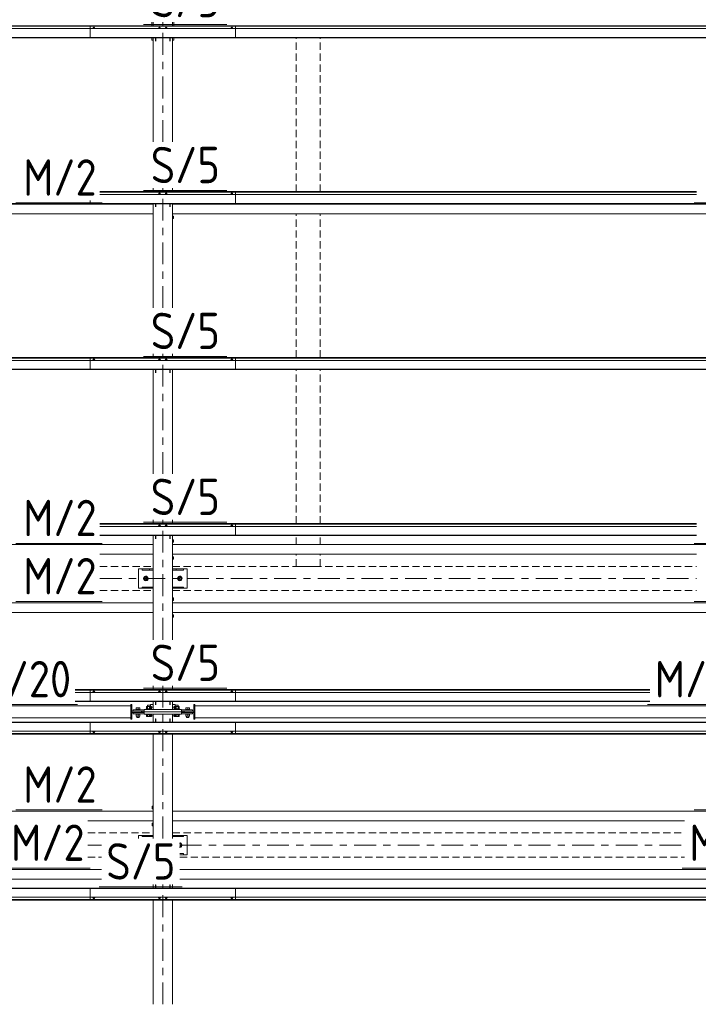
# Model space of a CAD drawing. Header units: millimetres. Extents: x -76 to 1111, y -178 to 661.
# Tile 44 of 91: x 244 to 300, y 371 to 452. Entities that reach past the tile are written whole.
import ezdxf

# ---------------------------------------------------------------- set-up
doc = ezdxf.new("R2010")
doc.units = ezdxf.units.MM
doc.header["$LTSCALE"] = 0.6
for name, pattern in [('VERDECKT2', [1.5, 1, -0.5]), ('XKITLINE00', [0]), ('XKITLINE03', [6, 3, -1, 1, -1])]:
    doc.linetypes.add(name, pattern=pattern)
for name, color, linetype, lineweight in [('Bolt', 7, 'Continuous', 0), ('Part', 2, 'Continuous', 0), ('PartMark', 3, 'Continuous', 0), ('S-GRID', 1, 'Continuous', 0)]:
    doc.layers.add(name, color=color, linetype=linetype, lineweight=lineweight)
doc.styles.add('ISOCPEUR', font='ISOCPEUR.TTF')

msp = doc.modelspace()

# ---------------------------------------------------------------- linework, layer by layer
at = {"layer": 'Bolt', "color": 3, "linetype": 'XKITLINE00', "lineweight": 0}
for p, q in [((249.708, 451.438), (249.654, 451.418)), ((249.654, 451.418), (249.654, 451.4)), ((249.711, 451.503), (249.703, 451.497)), ((249.703, 451.497), (249.703, 451.436)), ((249.818, 451.438), (249.708, 451.438)), ((249.708, 451.438), (249.708, 451.4)), ((249.733, 451.507), (249.711, 451.503)), ((249.763, 451.509), (249.733, 451.507)), ((249.793, 451.507), (249.763, 451.509)), ((249.815, 451.503), (249.793, 451.507)), ((249.823, 451.497), (249.815, 451.503)), ((249.873, 451.418), (249.818, 451.438)), ((249.818, 451.438), (249.818, 451.4)), ((249.823, 451.436), (249.823, 451.497)), ((249.873, 451.4), (249.873, 451.418)), ((255.133, 451.438), (255.079, 451.418)), ((255.079, 451.418), (255.079, 451.4)), ((255.136, 451.503), (255.128, 451.497)), ((255.128, 451.436), (255.128, 451.497)), ((255.243, 451.438), (255.133, 451.438)), ((255.133, 451.438), (255.133, 451.4)), ((255.158, 451.507), (255.136, 451.503)), ((255.188, 451.509), (255.158, 451.507)), ((255.218, 451.507), (255.188, 451.509)), ((255.24, 451.503), (255.218, 451.507)), ((255.248, 451.497), (255.24, 451.503)), ((255.298, 451.418), (255.243, 451.438)), ((255.243, 451.438), (255.243, 451.4)), ((255.248, 451.436), (255.248, 451.497)), ((255.298, 451.4), (255.298, 451.418)), ((255.683, 451.438), (255.629, 451.418)), ((255.629, 451.418), (255.629, 451.4)), ((255.686, 451.503), (255.678, 451.497)), ((255.678, 451.436), (255.678, 451.497)), ((255.793, 451.438), (255.683, 451.438)), ((255.683, 451.438), (255.683, 451.4)), ((255.708, 451.507), (255.686, 451.503)), ((255.738, 451.509), (255.708, 451.507)), ((255.768, 451.507), (255.738, 451.509)), ((255.79, 451.503), (255.768, 451.507)), ((255.798, 451.497), (255.79, 451.503)), ((255.848, 451.418), (255.793, 451.438)), ((255.793, 451.438), (255.793, 451.4)), ((255.798, 451.436), (255.798, 451.497)), ((255.848, 451.4), (255.848, 451.418)), ((261.108, 451.438), (261.054, 451.418)), ((261.054, 451.418), (261.054, 451.4)), ((261.111, 451.503), (261.103, 451.497)), ((261.103, 451.497), (261.103, 451.436)), ((261.218, 451.438), (261.108, 451.438)), ((261.108, 451.438), (261.108, 451.4)), ((261.133, 451.507), (261.111, 451.503)), ((261.163, 451.509), (261.133, 451.507)), ((261.193, 451.507), (261.163, 451.509)), ((261.215, 451.503), (261.193, 451.507)), ((261.223, 451.497), (261.215, 451.503)), ((261.273, 451.418), (261.218, 451.438)), ((261.218, 451.438), (261.218, 451.4)), ((261.223, 451.436), (261.223, 451.497)), ((261.273, 451.4), (261.273, 451.418)), ((255.133, 437.744), (255.079, 437.724)), ((255.079, 437.724), (255.079, 437.706)), ((255.136, 437.809), (255.128, 437.803)), ((255.128, 437.742), (255.128, 437.803)), ((255.243, 437.744), (255.133, 437.744)), ((255.133, 437.744), (255.133, 437.706)), ((255.158, 437.813), (255.136, 437.809)), ((255.188, 437.815), (255.158, 437.813)), ((255.218, 437.813), (255.188, 437.815)), ((255.24, 437.809), (255.218, 437.813)), ((255.248, 437.803), (255.24, 437.809)), ((255.298, 437.724), (255.243, 437.744)), ((255.243, 437.744), (255.243, 437.706)), ((255.248, 437.742), (255.248, 437.803)), ((255.298, 437.706), (255.298, 437.724)), ((255.683, 437.744), (255.629, 437.724)), ((255.629, 437.724), (255.629, 437.706)), ((255.686, 437.809), (255.678, 437.803)), ((255.678, 437.742), (255.678, 437.803)), ((255.793, 437.744), (255.683, 437.744)), ((255.683, 437.744), (255.683, 437.706)), ((255.708, 437.813), (255.686, 437.809)), ((255.738, 437.815), (255.708, 437.813)), ((255.768, 437.813), (255.738, 437.815)), ((255.79, 437.809), (255.768, 437.813)), ((255.798, 437.803), (255.79, 437.809)), ((255.848, 437.724), (255.793, 437.744)), ((255.793, 437.744), (255.793, 437.706)), ((255.798, 437.742), (255.798, 437.803)), ((255.848, 437.706), (255.848, 437.724)), ((261.108, 437.744), (261.054, 437.724)), ((261.054, 437.724), (261.054, 437.706)), ((261.111, 437.809), (261.103, 437.803)), ((261.103, 437.803), (261.103, 437.742)), ((261.218, 437.744), (261.108, 437.744)), ((261.108, 437.744), (261.108, 437.706)), ((261.133, 437.813), (261.111, 437.809)), ((261.163, 437.815), (261.133, 437.813)), ((261.193, 437.813), (261.163, 437.815)), ((261.215, 437.809), (261.193, 437.813)), ((261.223, 437.803), (261.215, 437.809)), ((261.273, 437.724), (261.218, 437.744)), ((261.218, 437.744), (261.218, 437.706)), ((261.223, 437.742), (261.223, 437.803)), ((261.273, 437.706), (261.273, 437.724)), ((256.333, 435.918), (256.263, 435.918)), ((256.263, 435.718), (256.333, 435.718)), ((256.333, 435.718), (256.333, 435.918)), ((249.708, 424.05), (249.654, 424.03)), ((249.654, 424.03), (249.654, 424.012)), ((249.711, 424.115), (249.703, 424.108)), ((249.703, 424.108), (249.703, 424.048)), ((249.818, 424.05), (249.708, 424.05)), ((249.708, 424.05), (249.708, 424.012)), ((249.733, 424.119), (249.711, 424.115)), ((249.763, 424.121), (249.733, 424.119)), ((249.793, 424.119), (249.763, 424.121)), ((249.815, 424.115), (249.793, 424.119)), ((249.823, 424.108), (249.815, 424.115)), ((249.873, 424.03), (249.818, 424.05)), ((249.818, 424.05), (249.818, 424.012)), ((249.823, 424.048), (249.823, 424.108)), ((249.873, 424.012), (249.873, 424.03)), ((255.133, 424.05), (255.079, 424.03)), ((255.079, 424.03), (255.079, 424.012)), ((255.136, 424.115), (255.128, 424.108)), ((255.128, 424.048), (255.128, 424.108)), ((255.243, 424.05), (255.133, 424.05)), ((255.133, 424.05), (255.133, 424.012)), ((255.158, 424.119), (255.136, 424.115)), ((255.188, 424.121), (255.158, 424.119)), ((255.218, 424.119), (255.188, 424.121)), ((255.24, 424.115), (255.218, 424.119)), ((255.248, 424.108), (255.24, 424.115)), ((255.298, 424.03), (255.243, 424.05)), ((255.243, 424.05), (255.243, 424.012)), ((255.248, 424.048), (255.248, 424.108)), ((255.298, 424.012), (255.298, 424.03)), ((255.683, 424.05), (255.629, 424.03)), ((255.629, 424.03), (255.629, 424.012)), ((255.686, 424.115), (255.678, 424.108)), ((255.678, 424.048), (255.678, 424.108)), ((255.793, 424.05), (255.683, 424.05)), ((255.683, 424.05), (255.683, 424.012)), ((255.708, 424.119), (255.686, 424.115)), ((255.738, 424.121), (255.708, 424.119)), ((255.768, 424.119), (255.738, 424.121)), ((255.79, 424.115), (255.768, 424.119)), ((255.798, 424.108), (255.79, 424.115)), ((255.848, 424.03), (255.793, 424.05)), ((255.793, 424.05), (255.793, 424.012)), ((255.798, 424.048), (255.798, 424.108)), ((255.848, 424.012), (255.848, 424.03)), ((261.108, 424.05), (261.054, 424.03)), ((261.054, 424.03), (261.054, 424.012)), ((261.111, 424.115), (261.103, 424.108)), ((261.103, 424.108), (261.103, 424.048)), ((261.218, 424.05), (261.108, 424.05)), ((261.108, 424.05), (261.108, 424.012)), ((261.133, 424.119), (261.111, 424.115)), ((261.163, 424.121), (261.133, 424.119)), ((261.193, 424.119), (261.163, 424.121)), ((261.215, 424.115), (261.193, 424.119)), ((261.223, 424.108), (261.215, 424.115)), ((261.273, 424.03), (261.218, 424.05)), ((261.218, 424.05), (261.218, 424.012)), ((261.223, 424.048), (261.223, 424.108)), ((261.273, 424.012), (261.273, 424.03)), ((255.136, 410.421), (255.128, 410.414)), ((255.128, 410.354), (255.128, 410.414)), ((255.158, 410.425), (255.136, 410.421)), ((255.188, 410.427), (255.158, 410.425)), ((255.218, 410.425), (255.188, 410.427)), ((255.24, 410.421), (255.218, 410.425)), ((255.248, 410.414), (255.24, 410.421)), ((255.248, 410.354), (255.248, 410.414)), ((255.686, 410.421), (255.678, 410.414)), ((255.678, 410.354), (255.678, 410.414)), ((255.708, 410.425), (255.686, 410.421)), ((255.738, 410.427), (255.708, 410.425)), ((255.768, 410.425), (255.738, 410.427)), ((255.79, 410.421), (255.768, 410.425)), ((255.798, 410.414), (255.79, 410.421)), ((255.798, 410.354), (255.798, 410.414)), ((261.111, 410.421), (261.103, 410.414)), ((261.103, 410.414), (261.103, 410.354)), ((261.133, 410.425), (261.111, 410.421)), ((261.163, 410.427), (261.133, 410.425)), ((261.193, 410.425), (261.163, 410.427)), ((261.215, 410.421), (261.193, 410.425)), ((261.223, 410.414), (261.215, 410.421)), ((261.223, 410.354), (261.223, 410.414)), ((255.133, 410.356), (255.079, 410.336)), ((255.079, 410.336), (255.079, 410.318)), ((255.243, 410.356), (255.133, 410.356)), ((255.133, 410.356), (255.133, 410.318)), ((255.298, 410.336), (255.243, 410.356)), ((255.243, 410.356), (255.243, 410.318)), ((255.298, 410.318), (255.298, 410.336)), ((255.683, 410.356), (255.629, 410.336)), ((255.629, 410.336), (255.629, 410.318)), ((255.793, 410.356), (255.683, 410.356)), ((255.683, 410.356), (255.683, 410.318)), ((255.848, 410.336), (255.793, 410.356)), ((255.793, 410.356), (255.793, 410.318)), ((255.848, 410.318), (255.848, 410.336)), ((261.108, 410.356), (261.054, 410.336)), ((261.054, 410.336), (261.054, 410.318)), ((261.218, 410.356), (261.108, 410.356)), ((261.108, 410.356), (261.108, 410.318)), ((261.273, 410.336), (261.218, 410.356)), ((261.218, 410.356), (261.218, 410.318)), ((261.273, 410.318), (261.273, 410.336)), ((256.263, 409.218), (256.333, 409.218)), ((256.263, 409.018), (256.333, 409.018)), ((256.333, 409.218), (256.333, 409.018)), ((256.263, 407.818), (256.333, 407.818)), ((256.263, 407.618), (256.333, 407.618)), ((256.333, 407.818), (256.333, 407.618)), ((254.063, 406.194), (253.913, 406.107)), ((253.913, 406.107), (253.913, 405.934)), ((253.913, 405.934), (254.063, 405.848)), ((254.213, 406.107), (254.063, 406.194)), ((254.063, 405.848), (254.213, 405.934)), ((254.213, 405.934), (254.213, 406.107)), ((256.863, 406.194), (256.713, 406.108)), ((256.713, 406.108), (256.713, 405.934)), ((256.713, 405.934), (256.863, 405.848)), ((257.013, 406.108), (256.863, 406.194)), ((256.863, 405.848), (257.013, 405.934)), ((257.013, 405.934), (257.013, 406.108)), ((256.263, 404.418), (256.333, 404.418)), ((256.263, 404.218), (256.333, 404.218)), ((256.333, 404.418), (256.333, 404.218)), ((256.263, 403.018), (256.333, 403.018)), ((256.263, 402.818), (256.333, 402.818)), ((256.333, 403.018), (256.333, 402.818)), ((249.708, 396.662), (249.654, 396.642)), ((249.654, 396.642), (249.654, 396.624)), ((249.711, 396.726), (249.703, 396.72)), ((249.703, 396.72), (249.703, 396.66)), ((249.818, 396.662), (249.708, 396.662)), ((249.708, 396.662), (249.708, 396.624)), ((249.733, 396.731), (249.711, 396.726)), ((249.763, 396.733), (249.733, 396.731)), ((249.793, 396.731), (249.763, 396.733)), ((249.815, 396.726), (249.793, 396.731)), ((249.823, 396.72), (249.815, 396.726)), ((249.873, 396.642), (249.818, 396.662)), ((249.818, 396.662), (249.818, 396.624)), ((249.823, 396.66), (249.823, 396.72)), ((249.873, 396.624), (249.873, 396.642)), ((255.133, 396.662), (255.079, 396.642)), ((255.079, 396.642), (255.079, 396.624)), ((255.136, 396.726), (255.128, 396.72)), ((255.128, 396.66), (255.128, 396.72)), ((255.243, 396.662), (255.133, 396.662)), ((255.133, 396.662), (255.133, 396.624)), ((255.158, 396.731), (255.136, 396.726)), ((255.188, 396.733), (255.158, 396.731)), ((255.218, 396.731), (255.188, 396.733)), ((255.24, 396.726), (255.218, 396.731)), ((255.248, 396.72), (255.24, 396.726)), ((255.298, 396.642), (255.243, 396.662)), ((255.243, 396.662), (255.243, 396.624)), ((255.248, 396.66), (255.248, 396.72)), ((255.298, 396.624), (255.298, 396.642)), ((255.683, 396.662), (255.629, 396.642)), ((255.629, 396.642), (255.629, 396.624)), ((255.686, 396.726), (255.678, 396.72)), ((255.678, 396.66), (255.678, 396.72)), ((255.793, 396.662), (255.683, 396.662)), ((255.683, 396.662), (255.683, 396.624)), ((255.708, 396.731), (255.686, 396.726)), ((255.738, 396.733), (255.708, 396.731)), ((255.768, 396.731), (255.738, 396.733)), ((255.79, 396.726), (255.768, 396.731)), ((255.798, 396.72), (255.79, 396.726)), ((255.848, 396.642), (255.793, 396.662)), ((255.793, 396.662), (255.793, 396.624)), ((255.798, 396.66), (255.798, 396.72)), ((255.848, 396.624), (255.848, 396.642)), ((261.108, 396.662), (261.054, 396.642)), ((261.054, 396.642), (261.054, 396.624)), ((261.111, 396.726), (261.103, 396.72)), ((261.103, 396.72), (261.103, 396.66)), ((261.218, 396.662), (261.108, 396.662)), ((261.108, 396.662), (261.108, 396.624)), ((261.133, 396.731), (261.111, 396.726)), ((261.163, 396.733), (261.133, 396.731)), ((261.193, 396.731), (261.163, 396.733)), ((261.215, 396.726), (261.193, 396.731)), ((261.223, 396.72), (261.215, 396.726)), ((261.273, 396.642), (261.218, 396.662)), ((261.218, 396.662), (261.218, 396.624)), ((261.223, 396.66), (261.223, 396.72)), ((261.273, 396.624), (261.273, 396.642)), ((253.598, 395.209), (253.228, 395.209)), ((253.228, 395.179), (253.228, 395.209)), ((253.263, 395.209), (253.263, 395.334)), ((253.563, 395.334), (253.263, 395.334)), ((253.313, 395.069), (253.313, 395.079)), ((253.313, 394.959), (253.313, 394.969)), ((253.413, 395.209), (253.413, 395.334)), ((253.513, 395.069), (253.513, 395.079)), ((253.513, 394.959), (253.513, 394.969)), ((253.563, 395.209), (253.563, 395.334)), ((253.598, 395.179), (253.598, 395.209)), ((254.533, 395.259), (254.093, 395.259)), ((254.093, 395.219), (254.093, 395.259)), ((254.521, 395.449), (254.106, 395.449)), ((254.106, 395.449), (254.106, 395.259)), ((254.433, 395.58), (254.193, 395.58)), ((254.193, 395.449), (254.193, 395.58)), ((254.209, 395.259), (254.209, 395.449)), ((254.663, 395.401), (254.356, 395.401)), ((254.356, 395.401), (254.356, 395.219)), ((254.417, 395.259), (254.417, 395.449)), ((254.433, 395.449), (254.433, 395.58)), ((254.663, 395.628), (254.443, 395.628)), ((254.443, 395.401), (254.443, 395.628)), ((254.459, 395.219), (254.459, 395.401)), ((254.521, 395.259), (254.521, 395.449)), ((254.533, 395.219), (254.533, 395.259)), ((256.483, 395.628), (256.263, 395.628)), ((256.571, 395.401), (256.263, 395.401)), ((256.833, 395.259), (256.393, 395.259)), ((256.393, 395.219), (256.393, 395.259)), ((256.821, 395.449), (256.406, 395.449)), ((256.406, 395.449), (256.406, 395.259)), ((256.467, 395.219), (256.467, 395.401)), ((256.483, 395.401), (256.483, 395.628)), ((256.733, 395.58), (256.493, 395.58)), ((256.493, 395.449), (256.493, 395.58)), ((256.509, 395.259), (256.509, 395.449)), ((256.571, 395.219), (256.571, 395.401)), ((256.717, 395.259), (256.717, 395.449)), ((256.733, 395.449), (256.733, 395.58)), ((256.821, 395.259), (256.821, 395.449)), ((256.833, 395.219), (256.833, 395.259)), ((257.698, 395.209), (257.328, 395.209)), ((257.328, 395.179), (257.328, 395.209)), ((257.363, 395.209), (257.363, 395.334)), ((257.363, 395.334), (257.663, 395.334)), ((257.413, 395.069), (257.413, 395.079)), ((257.413, 394.959), (257.413, 394.969)), ((257.513, 395.209), (257.513, 395.334)), ((257.613, 395.069), (257.613, 395.079)), ((257.613, 394.959), (257.613, 394.969)), ((257.663, 395.209), (257.663, 395.334)), ((257.698, 395.179), (257.698, 395.209)), ((253.228, 394.829), (253.228, 394.859)), ((253.598, 394.829), (253.228, 394.829)), ((253.263, 394.669), (253.263, 394.829)), ((253.563, 394.669), (253.263, 394.669)), ((253.313, 394.559), (253.313, 394.669)), ((253.513, 394.559), (253.313, 394.559)), ((253.413, 394.669), (253.413, 394.829)), ((253.513, 394.559), (253.513, 394.669)), ((253.563, 394.669), (253.563, 394.829)), ((253.598, 394.829), (253.598, 394.859)), ((254.093, 394.78), (254.093, 394.82)), ((254.533, 394.78), (254.093, 394.78)), ((254.106, 394.63), (254.106, 394.78)), ((254.521, 394.63), (254.106, 394.63)), ((254.209, 394.63), (254.209, 394.78)), ((254.356, 394.678), (254.356, 394.82)), ((254.663, 394.678), (254.356, 394.678)), ((254.417, 394.63), (254.417, 394.78)), ((254.459, 394.678), (254.459, 394.82)), ((254.521, 394.78), (254.521, 394.63)), ((254.533, 394.78), (254.533, 394.82)), ((256.571, 394.678), (256.263, 394.678)), ((256.393, 394.78), (256.393, 394.82)), ((256.833, 394.78), (256.393, 394.78)), ((256.406, 394.63), (256.406, 394.78)), ((256.821, 394.63), (256.406, 394.63)), ((256.467, 394.678), (256.467, 394.82)), ((256.509, 394.63), (256.509, 394.78)), ((256.571, 394.82), (256.571, 394.678)), ((256.717, 394.63), (256.717, 394.78)), ((256.821, 394.78), (256.821, 394.63)), ((256.833, 394.78), (256.833, 394.82)), ((257.328, 394.829), (257.328, 394.859)), ((257.698, 394.829), (257.328, 394.829)), ((257.363, 394.669), (257.363, 394.829)), ((257.363, 394.669), (257.663, 394.669)), ((257.413, 394.559), (257.413, 394.669)), ((257.613, 394.559), (257.413, 394.559)), ((257.513, 394.669), (257.513, 394.829)), ((257.613, 394.559), (257.613, 394.669)), ((257.663, 394.669), (257.663, 394.829)), ((257.698, 394.829), (257.698, 394.859)), ((249.654, 393.394), (249.654, 393.413)), ((249.654, 393.394), (249.709, 393.374)), ((249.703, 393.316), (249.703, 393.376)), ((249.703, 393.316), (249.711, 393.31)), ((249.709, 393.374), (249.709, 393.413)), ((249.709, 393.374), (249.818, 393.374)), ((249.711, 393.31), (249.733, 393.305)), ((249.733, 393.305), (249.763, 393.303)), ((249.763, 393.303), (249.793, 393.305)), ((249.793, 393.305), (249.815, 393.31)), ((249.815, 393.31), (249.823, 393.316)), ((249.818, 393.374), (249.818, 393.413)), ((249.818, 393.374), (249.873, 393.394)), ((249.823, 393.316), (249.823, 393.376)), ((249.873, 393.394), (249.873, 393.413)), ((255.079, 393.394), (255.079, 393.413)), ((255.079, 393.394), (255.134, 393.374)), ((255.128, 393.316), (255.128, 393.376)), ((255.128, 393.316), (255.136, 393.31)), ((255.134, 393.374), (255.134, 393.413)), ((255.134, 393.374), (255.243, 393.374)), ((255.136, 393.31), (255.158, 393.305)), ((255.158, 393.305), (255.188, 393.303)), ((255.188, 393.303), (255.218, 393.305)), ((255.218, 393.305), (255.24, 393.31)), ((255.24, 393.31), (255.248, 393.316)), ((255.243, 393.374), (255.243, 393.413)), ((255.243, 393.374), (255.298, 393.394)), ((255.248, 393.316), (255.248, 393.376)), ((255.298, 393.394), (255.298, 393.413)), ((255.629, 393.394), (255.629, 393.413)), ((255.629, 393.394), (255.684, 393.374)), ((255.678, 393.316), (255.678, 393.376)), ((255.678, 393.316), (255.686, 393.31)), ((255.684, 393.374), (255.684, 393.413)), ((255.684, 393.374), (255.793, 393.374)), ((255.686, 393.31), (255.708, 393.305)), ((255.708, 393.305), (255.738, 393.303)), ((255.738, 393.303), (255.768, 393.305)), ((255.768, 393.305), (255.79, 393.31)), ((255.79, 393.31), (255.798, 393.316)), ((255.793, 393.374), (255.793, 393.413)), ((255.793, 393.374), (255.848, 393.394)), ((255.798, 393.316), (255.798, 393.376)), ((255.848, 393.394), (255.848, 393.413)), ((261.054, 393.394), (261.054, 393.413)), ((261.054, 393.394), (261.109, 393.374)), ((261.103, 393.316), (261.103, 393.376)), ((261.103, 393.316), (261.111, 393.31)), ((261.109, 393.374), (261.109, 393.413)), ((261.109, 393.374), (261.218, 393.374)), ((261.111, 393.31), (261.133, 393.305)), ((261.133, 393.305), (261.163, 393.303)), ((261.163, 393.303), (261.193, 393.305)), ((261.193, 393.305), (261.215, 393.31)), ((261.215, 393.31), (261.223, 393.316)), ((261.218, 393.374), (261.218, 393.413)), ((261.218, 393.374), (261.273, 393.394)), ((261.223, 393.316), (261.223, 393.376)), ((261.273, 393.394), (261.273, 393.413)), ((254.593, 387.218), (254.593, 387.018)), ((254.593, 387.218), (254.663, 387.218)), ((254.593, 387.018), (254.663, 387.018)), ((254.593, 385.818), (254.593, 385.618)), ((254.593, 385.818), (254.663, 385.818)), ((254.593, 385.618), (254.663, 385.618)), ((257.013, 384.105), (256.863, 384.191)), ((256.863, 384.191), (256.863, 384.191)), ((256.863, 383.845), (257.013, 383.931)), ((256.863, 383.845), (256.863, 383.845)), ((257.013, 383.931), (257.013, 384.105)), ((249.654, 379.7), (249.654, 379.718)), ((249.654, 379.7), (249.709, 379.68)), ((249.703, 379.622), (249.703, 379.682)), ((249.703, 379.622), (249.711, 379.616)), ((249.709, 379.68), (249.709, 379.718)), ((249.709, 379.68), (249.818, 379.68)), ((249.711, 379.616), (249.733, 379.611)), ((249.733, 379.611), (249.763, 379.609)), ((249.763, 379.609), (249.793, 379.611)), ((249.793, 379.611), (249.815, 379.616)), ((249.815, 379.616), (249.823, 379.622)), ((249.818, 379.68), (249.818, 379.718)), ((249.818, 379.68), (249.873, 379.7)), ((249.823, 379.622), (249.823, 379.682)), ((249.873, 379.7), (249.873, 379.718)), ((255.079, 379.7), (255.079, 379.718)), ((255.079, 379.7), (255.134, 379.68)), ((255.128, 379.622), (255.128, 379.682)), ((255.128, 379.622), (255.136, 379.616)), ((255.134, 379.68), (255.134, 379.718)), ((255.134, 379.68), (255.243, 379.68)), ((255.136, 379.616), (255.158, 379.611)), ((255.158, 379.611), (255.188, 379.609)), ((255.188, 379.609), (255.218, 379.611)), ((255.218, 379.611), (255.24, 379.616)), ((255.24, 379.616), (255.248, 379.622)), ((255.243, 379.68), (255.243, 379.718)), ((255.243, 379.68), (255.298, 379.7)), ((255.248, 379.622), (255.248, 379.682)), ((255.298, 379.7), (255.298, 379.718)), ((255.629, 379.7), (255.629, 379.718)), ((255.629, 379.7), (255.684, 379.68)), ((255.678, 379.622), (255.678, 379.682)), ((255.678, 379.622), (255.686, 379.616)), ((255.684, 379.68), (255.684, 379.718)), ((255.684, 379.68), (255.793, 379.68)), ((255.686, 379.616), (255.708, 379.611)), ((255.708, 379.611), (255.738, 379.609)), ((255.738, 379.609), (255.768, 379.611)), ((255.768, 379.611), (255.79, 379.616)), ((255.79, 379.616), (255.798, 379.622)), ((255.793, 379.68), (255.793, 379.718)), ((255.793, 379.68), (255.848, 379.7)), ((255.798, 379.622), (255.798, 379.682)), ((255.848, 379.7), (255.848, 379.718)), ((261.054, 379.7), (261.054, 379.718)), ((261.054, 379.7), (261.109, 379.68)), ((261.103, 379.622), (261.103, 379.682)), ((261.103, 379.622), (261.111, 379.616)), ((261.109, 379.68), (261.109, 379.718)), ((261.109, 379.68), (261.218, 379.68)), ((261.111, 379.616), (261.133, 379.611)), ((261.133, 379.611), (261.163, 379.609)), ((261.163, 379.609), (261.193, 379.611)), ((261.193, 379.611), (261.215, 379.616)), ((261.215, 379.616), (261.223, 379.622)), ((261.218, 379.68), (261.218, 379.718)), ((261.218, 379.68), (261.273, 379.7)), ((261.223, 379.622), (261.223, 379.682)), ((261.273, 379.7), (261.273, 379.718))]:
    msp.add_line(p, q, dxfattribs=at)
for centre, radius, start, end in [((254.063, 406.021), 0.185, 120, 300), ((254.063, 406.021), 0.1, 120, 300), ((254.063, 406.021), 0.185, 300, 120), ((254.063, 406.021), 0.1, 300, 120), ((256.863, 406.021), 0.185, 120, 300), ((256.863, 406.021), 0.1, 120, 300), ((256.863, 406.021), 0.185, 300, 120), ((256.863, 406.021), 0.1, 300, 120), ((256.863, 384.018), 0.1, 300, 97.5), ((256.863, 384.018), 0.185, 266.25, 300), ((256.863, 384.018), 0.185, 300, 91.875), ((256.863, 384.018), 0.1, 266.25, 300)]:
    msp.add_arc(centre, radius, start, end, dxfattribs=at)
at = {"layer": 'Part', "color": 2, "linetype": 'XKITLINE00', "lineweight": 0}
for p, q in [((254.563, 451.941), (254.563, 451.641)), ((254.663, 451.641), (254.663, 451.941)), ((254.663, 451.641), (254.663, 451.941)), ((256.263, 451.641), (256.263, 451.941)), ((256.363, 451.641), (256.363, 451.941)), ((256.363, 451.641), (256.363, 451.941)), ((193.463, 451.641), (261.463, 451.641)), ((193.463, 451.622), (261.463, 451.622)), ((193.463, 451.595), (261.463, 451.595)), ((193.463, 451.4), (261.463, 451.4)), ((249.463, 451.641), (249.463, 450.645)), ((249.463, 451.641), (317.463, 451.641)), ((249.463, 451.622), (317.463, 451.622)), ((249.463, 451.595), (317.463, 451.595)), ((249.463, 451.4), (317.463, 451.4)), ((261.463, 450.645), (261.463, 451.641)), ((193.463, 450.676), (261.463, 450.676)), ((193.463, 450.645), (261.463, 450.645)), ((249.463, 450.676), (317.463, 450.676)), ((249.463, 450.645), (317.463, 450.645)), ((254.563, 450.446), (254.563, 450.645)), ((254.563, 450.446), (254.663, 450.446)), ((254.663, 450.446), (254.663, 450.645)), ((254.663, 442.047), (254.663, 450.645)), ((254.863, 450.378), (254.863, 450.645)), ((254.893, 450.378), (254.893, 450.645)), ((256.033, 450.378), (256.033, 450.645)), ((256.063, 450.378), (256.063, 450.645)), ((256.263, 442.047), (256.263, 450.645)), ((256.363, 450.446), (256.263, 450.446)), ((256.363, 450.645), (256.363, 450.446)), ((254.663, 437.947), (254.663, 438.247)), ((256.263, 437.947), (256.263, 438.247)), ((249.463, 437.218), (249.463, 436.951)), ((250.263, 437.947), (299.534, 437.947)), ((250.263, 437.947), (261.463, 437.947)), ((250.263, 437.928), (299.534, 437.928)), ((250.263, 437.928), (261.463, 437.928)), ((250.263, 437.901), (299.534, 437.901)), ((250.263, 437.901), (261.463, 437.901)), ((250.263, 437.706), (299.534, 437.706)), ((250.263, 437.706), (261.463, 437.706)), ((261.463, 436.951), (261.463, 437.947)), ((193.463, 436.982), (261.463, 436.982)), ((193.463, 436.951), (261.463, 436.951)), ((200.263, 436.918), (254.663, 436.918)), ((249.463, 436.982), (317.463, 436.982)), ((249.463, 436.951), (317.463, 436.951)), ((254.663, 428.353), (254.663, 436.951)), ((254.863, 436.684), (254.863, 436.951)), ((254.893, 436.684), (254.893, 436.951)), ((256.033, 436.684), (256.033, 436.951)), ((256.063, 436.684), (256.063, 436.951)), ((256.263, 428.353), (256.263, 436.951)), ((256.263, 436.918), (310.663, 436.918)), ((200.263, 436.118), (254.663, 436.118)), ((256.263, 436.118), (310.663, 436.118)), ((193.463, 424.253), (261.463, 424.253)), ((193.463, 424.234), (261.463, 424.234)), ((193.463, 424.207), (261.463, 424.207)), ((249.463, 424.253), (249.463, 423.257)), ((249.463, 424.253), (317.463, 424.253)), ((249.463, 424.234), (317.463, 424.234)), ((249.463, 424.207), (317.463, 424.207)), ((254.663, 424.253), (254.663, 424.553)), ((256.263, 424.253), (256.263, 424.553)), ((261.463, 423.257), (261.463, 424.253)), ((193.463, 424.012), (261.463, 424.012)), ((249.463, 424.012), (317.463, 424.012)), ((193.463, 423.288), (261.463, 423.288)), ((193.463, 423.257), (261.463, 423.257)), ((249.463, 423.288), (317.463, 423.288)), ((249.463, 423.257), (317.463, 423.257)), ((254.663, 414.659), (254.663, 423.257)), ((254.863, 422.99), (254.863, 423.257)), ((254.893, 422.99), (254.893, 423.257)), ((256.033, 422.99), (256.033, 423.257)), ((256.063, 422.99), (256.063, 423.257)), ((256.263, 414.659), (256.263, 423.257)), ((250.263, 410.559), (299.534, 410.559)), ((250.263, 410.559), (261.463, 410.559)), ((250.263, 410.54), (299.534, 410.54)), ((250.263, 410.54), (261.463, 410.54)), ((250.263, 410.513), (299.534, 410.513)), ((250.263, 410.513), (261.463, 410.513)), ((254.663, 410.559), (254.663, 410.859)), ((256.263, 410.559), (256.263, 410.859)), ((261.463, 409.563), (261.463, 410.559)), ((250.263, 410.318), (299.534, 410.318)), ((250.263, 410.318), (261.463, 410.318)), ((250.263, 409.594), (299.534, 409.594)), ((250.263, 409.594), (261.463, 409.594)), ((250.263, 409.563), (299.534, 409.563)), ((250.263, 409.563), (261.463, 409.563)), ((254.663, 400.965), (254.663, 409.563)), ((254.863, 409.296), (254.863, 409.563)), ((254.893, 409.296), (254.893, 409.563)), ((256.033, 409.296), (256.033, 409.563)), ((256.063, 409.296), (256.063, 409.563)), ((256.263, 400.965), (256.263, 409.563)), ((200.263, 408.818), (254.663, 408.818)), ((256.263, 408.818), (310.663, 408.818)), ((250.263, 408.018), (254.663, 408.018)), ((256.263, 408.018), (299.534, 408.018)), ((253.463, 406.818), (253.763, 406.818)), ((253.463, 405.218), (253.463, 406.818)), ((253.763, 406.718), (253.763, 406.818)), ((253.763, 406.818), (254.663, 406.818)), ((254.663, 406.718), (253.763, 406.718)), ((254.363, 406.718), (254.363, 406.818)), ((257.163, 406.818), (256.263, 406.818)), ((257.163, 406.718), (256.263, 406.718)), ((256.563, 406.718), (256.563, 406.818)), ((257.163, 406.818), (257.163, 406.718)), ((257.163, 406.818), (257.463, 406.818)), ((257.463, 405.218), (257.463, 406.818)), ((253.463, 405.218), (254.663, 405.218)), ((253.763, 405.218), (253.763, 405.318)), ((253.763, 405.318), (254.663, 405.318)), ((254.663, 405.218), (253.763, 405.218)), ((254.363, 405.218), (254.363, 405.318)), ((257.163, 405.318), (256.263, 405.318)), ((257.163, 405.218), (256.263, 405.218)), ((256.563, 405.218), (256.563, 405.318)), ((257.163, 405.318), (257.163, 405.218)), ((257.163, 405.218), (257.463, 405.218)), ((200.263, 404.018), (254.663, 404.018)), ((256.263, 404.018), (310.663, 404.018)), ((200.263, 403.218), (254.663, 403.218)), ((256.263, 403.218), (310.663, 403.218)), ((248.213, 396.865), (261.463, 396.865)), ((248.213, 396.845), (261.463, 396.845)), ((248.213, 396.818), (261.463, 396.818)), ((248.213, 396.624), (261.463, 396.624)), ((249.463, 396.865), (249.463, 395.869)), ((249.463, 396.865), (295.679, 396.865)), ((249.463, 396.845), (295.679, 396.845)), ((249.463, 396.818), (295.679, 396.818)), ((249.463, 396.624), (295.679, 396.624)), ((254.663, 396.865), (254.663, 397.165)), ((256.263, 396.865), (256.263, 397.165)), ((261.463, 395.869), (261.463, 396.865)), ((248.213, 395.9), (261.463, 395.9)), ((248.213, 395.869), (261.463, 395.869)), ((249.463, 395.9), (295.679, 395.9)), ((249.463, 395.869), (295.679, 395.869)), ((254.663, 395.219), (254.663, 395.869)), ((254.863, 395.602), (254.863, 395.869)), ((254.893, 395.602), (254.893, 395.869)), ((256.033, 395.602), (256.033, 395.869)), ((256.063, 395.602), (256.063, 395.869)), ((256.263, 395.219), (256.263, 395.869)), ((238.863, 395.518), (252.813, 395.518)), ((252.913, 395.619), (252.813, 395.619)), ((252.813, 395.619), (252.813, 394.419)), ((252.913, 395.619), (252.913, 394.419)), ((252.913, 394.969), (252.913, 395.069)), ((252.913, 395.069), (253.813, 395.069)), ((253.813, 394.969), (252.913, 394.969)), ((253.013, 395.079), (253.013, 395.179)), ((253.013, 395.179), (253.913, 395.179)), ((253.913, 395.079), (253.013, 395.079)), ((253.013, 394.859), (253.013, 394.959)), ((253.013, 394.959), (253.913, 394.959)), ((253.713, 394.969), (253.713, 395.069)), ((253.813, 394.969), (253.813, 395.069)), ((257.013, 395.219), (253.913, 395.219)), ((253.913, 395.219), (253.913, 395.019)), ((257.013, 395.02), (253.913, 395.02)), ((253.913, 395.02), (253.913, 394.82)), ((253.913, 395.019), (257.013, 395.019)), ((257.013, 395.019), (257.013, 395.219)), ((257.013, 395.179), (257.913, 395.179)), ((257.913, 395.079), (257.013, 395.079)), ((257.013, 394.82), (257.013, 395.02)), ((257.013, 394.959), (257.913, 394.959)), ((257.113, 395.069), (258.013, 395.069)), ((257.113, 394.969), (257.113, 395.069)), ((257.113, 394.969), (258.013, 394.969)), ((257.213, 394.969), (257.213, 395.069)), ((257.913, 395.179), (257.913, 395.079)), ((257.913, 394.959), (257.913, 394.859)), ((258.113, 395.619), (258.013, 395.619)), ((258.013, 395.619), (258.013, 394.419)), ((258.013, 395.069), (258.013, 394.969)), ((258.113, 395.619), (258.113, 394.419)), ((258.113, 395.518), (306.392, 395.518)), ((193.463, 394.168), (261.463, 394.168)), ((193.463, 394.136), (261.463, 394.136)), ((238.863, 394.518), (252.813, 394.518)), ((249.463, 394.168), (317.463, 394.168)), ((249.463, 393.171), (249.463, 394.168)), ((249.463, 394.136), (317.463, 394.136)), ((252.913, 394.419), (252.813, 394.419)), ((253.913, 394.859), (253.013, 394.859)), ((253.913, 394.82), (257.013, 394.82)), ((254.663, 394.168), (254.663, 394.82)), ((254.863, 394.168), (254.863, 394.435)), ((254.863, 394.435), (254.893, 394.435)), ((254.893, 394.168), (254.893, 394.435)), ((256.033, 394.168), (256.033, 394.435)), ((256.033, 394.435), (256.063, 394.435)), ((256.063, 394.168), (256.063, 394.435)), ((256.263, 394.168), (256.263, 394.82)), ((257.913, 394.859), (257.013, 394.859)), ((258.113, 394.419), (258.013, 394.419)), ((258.113, 394.518), (306.392, 394.518)), ((261.463, 394.168), (261.463, 393.171)), ((193.463, 393.413), (261.463, 393.413)), ((249.463, 393.413), (317.463, 393.413)), ((193.463, 393.218), (261.463, 393.218)), ((193.463, 393.191), (261.463, 393.191)), ((193.463, 393.171), (261.463, 393.171)), ((249.463, 393.218), (317.463, 393.218)), ((249.463, 393.191), (317.463, 393.191)), ((249.463, 393.171), (317.463, 393.171)), ((254.663, 384.573), (254.663, 393.171)), ((256.263, 384.573), (256.263, 393.171)), ((200.263, 386.818), (254.663, 386.818)), ((256.263, 386.818), (310.663, 386.818)), ((249.263, 386.018), (254.663, 386.018)), ((256.263, 386.018), (298.534, 386.018)), ((253.463, 384.573), (253.463, 384.821)), ((253.463, 384.821), (253.763, 384.821)), ((253.763, 384.721), (253.763, 384.821)), ((253.763, 384.821), (254.663, 384.821)), ((254.663, 384.721), (253.763, 384.721)), ((254.363, 384.721), (254.363, 384.821)), ((256.263, 384.821), (257.463, 384.821)), ((257.163, 384.821), (256.263, 384.821)), ((257.163, 384.721), (256.263, 384.721)), ((256.563, 384.721), (256.563, 384.821)), ((257.163, 384.821), (257.163, 384.721)), ((257.463, 383.221), (257.463, 384.821)), ((257.163, 383.321), (256.863, 383.321)), ((257.163, 383.221), (256.863, 383.221)), ((257.163, 383.321), (257.163, 383.221)), ((257.163, 383.221), (257.463, 383.221)), ((200.263, 382.018), (250.392, 382.018)), ((256.863, 382.018), (306.392, 382.018)), ((200.263, 381.218), (250.392, 381.218)), ((256.863, 381.218), (306.392, 381.218)), ((198.363, 380.473), (261.463, 380.473)), ((198.363, 380.442), (261.463, 380.442)), ((249.463, 380.473), (317.463, 380.473)), ((249.463, 379.477), (249.463, 380.473)), ((249.463, 380.442), (317.463, 380.442)), ((254.663, 380.473), (254.663, 380.773)), ((254.863, 380.473), (254.863, 380.741)), ((254.863, 380.741), (254.893, 380.741)), ((254.893, 380.473), (254.893, 380.741)), ((256.033, 380.473), (256.033, 380.741)), ((256.033, 380.741), (256.063, 380.741)), ((256.063, 380.473), (256.063, 380.741)), ((256.263, 380.473), (256.263, 380.773)), ((261.463, 380.473), (261.463, 379.477)), ((193.463, 379.718), (261.463, 379.718)), ((193.463, 379.524), (261.463, 379.524)), ((193.463, 379.497), (261.463, 379.497)), ((249.463, 379.718), (317.463, 379.718)), ((249.463, 379.524), (317.463, 379.524)), ((249.463, 379.497), (317.463, 379.497)), ((193.463, 379.477), (261.463, 379.477)), ((249.463, 379.477), (317.463, 379.477)), ((254.663, 370.879), (254.663, 379.477)), ((256.263, 370.879), (256.263, 379.477))]:
    msp.add_line(p, q, dxfattribs=at)
at = {"layer": 'Part', "color": 4, "linetype": 'VERDECKT2', "lineweight": 0}
for p, q in [((266.463, 437.947), (266.463, 450.645)), ((268.463, 437.947), (268.463, 450.645)), ((266.463, 436.918), (266.463, 436.951)), ((268.463, 436.918), (268.463, 436.951)), ((266.463, 424.253), (266.463, 436.118)), ((268.463, 424.253), (268.463, 436.118)), ((266.463, 410.559), (266.463, 423.257)), ((268.463, 410.559), (268.463, 423.257)), ((266.463, 408.818), (266.463, 409.563)), ((268.463, 408.818), (268.463, 409.563)), ((266.463, 407.018), (266.463, 408.018)), ((268.463, 407.018), (268.463, 408.018)), ((250.263, 407.018), (254.663, 407.018)), ((253.463, 406.818), (253.463, 406.818)), ((253.463, 406.818), (254.663, 406.818)), ((256.263, 407.018), (299.534, 407.018)), ((256.263, 406.818), (257.463, 406.818)), ((257.463, 406.818), (257.463, 406.818)), ((266.463, 407.018), (268.463, 407.018)), ((250.263, 405.018), (254.663, 405.018)), ((256.263, 405.018), (299.534, 405.018)), ((249.263, 385.019), (254.663, 385.019)), ((256.263, 385.019), (298.534, 385.019)), ((249.263, 383.019), (250.392, 383.019)), ((256.863, 383.221), (257.463, 383.221)), ((256.863, 383.019), (298.534, 383.019)), ((257.463, 383.221), (257.463, 383.221))]:
    msp.add_line(p, q, dxfattribs=at)
at = {"layer": 'PartMark', "color": 1, "linetype": 'XKITLINE00', "lineweight": 0}
for p, q in [((253.863, 451.741), (260.735, 451.741)), ((253.863, 438.047), (260.735, 438.047)), ((243.334, 437.018), (250.463, 437.018)), ((299.334, 437.018), (306.463, 437.018)), ((253.863, 424.353), (260.735, 424.353)), ((253.863, 410.659), (260.735, 410.659)), ((243.334, 408.918), (250.463, 408.918)), ((299.334, 408.918), (306.463, 408.918)), ((243.334, 404.118), (250.463, 404.118)), ((299.334, 404.118), (306.463, 404.118)), ((253.863, 396.965), (260.735, 396.965)), ((239.479, 395.618), (248.413, 395.618)), ((295.479, 395.618), (304.413, 395.618)), ((243.334, 386.918), (250.463, 386.918)), ((299.334, 386.918), (306.463, 386.918)), ((242.334, 382.118), (249.463, 382.118)), ((298.334, 382.118), (305.463, 382.118)), ((250.192, 380.573), (257.063, 380.573))]:
    msp.add_line(p, q, dxfattribs=at)
at = {"layer": 'S-GRID', "color": 1, "linetype": 'XKITLINE03', "lineweight": 0}
for p, q in [((255.463, 442.047), (255.463, 451.941)), ((255.463, 428.353), (255.463, 438.247)), ((255.463, 414.659), (255.463, 424.553)), ((255.463, 400.965), (255.463, 410.859)), ((250.263, 406.018), (299.534, 406.018)), ((255.463, 384.573), (255.463, 397.165)), ((249.263, 384.018), (250.392, 384.018)), ((256.863, 384.018), (298.534, 384.018)), ((255.463, 370.879), (255.463, 380.773))]:
    msp.add_line(p, q, dxfattribs=at)

# ---------------------------------------------------------------- texts
at = {"layer": 'PartMark', "color": 1, "style": 'ISOCPEUR', "width": 0.85}
for s, p in [('S/5', (254.463, 452.341)), ('S/5', (254.463, 438.647)), ('M/2', (243.934, 437.618)), ('S/5', (254.463, 424.953)), ('S/5', (254.463, 411.259)), ('M/2', (243.934, 409.518)), ('M/2', (243.934, 404.718)), ('S/5', (254.463, 397.565)), ('M/20', (240.079, 396.218)), ('M/20', (296.079, 396.218)), ('M/2', (243.934, 387.518)), ('M/2', (242.934, 382.718)), ('M/2', (298.934, 382.718)), ('S/5', (250.792, 381.173))]:
    msp.add_text(s, height=3, dxfattribs=at).set_placement(p)

doc.saveas('drawing.dxf')
